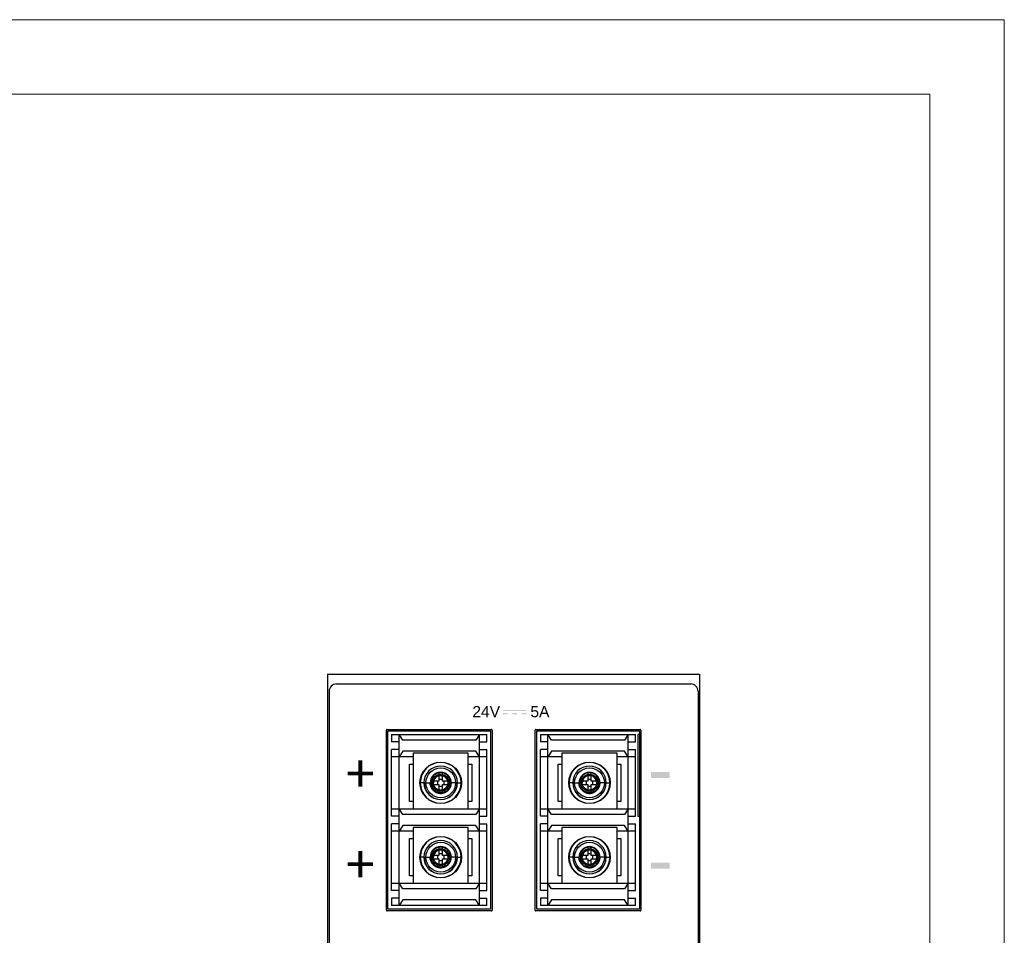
# Model space of a CAD drawing. Header units: millimetres. Extents: x 0 to 420, y 0 to 297.
# Tile 6 of 6: x 288 to 420, y 174 to 297. Entities that reach past the tile are written whole.
import ezdxf

# ---------------------------------------------------------------- set-up
doc = ezdxf.new("R2010")
doc.units = ezdxf.units.MM
doc.layers.get('0').update_dxf_attribs({"linetype": 'CONTINUOUS', "lineweight": 13})
doc.layers.add('Line', color=3, linetype='CONTINUOUS', lineweight=25)
doc.styles.add('arial', font='arial.ttf', dxfattribs={"height": 5})

msp = doc.modelspace()

# ---------------------------------------------------------------- hatches: boundary and pattern name
at = {"layer": 'Line'}
h = msp.add_hatch(color=7, dxfattribs=at)
h.paths.add_polyline_path([(355.79, 204.19), (352.59, 204.19), (352.59, 204.04), (355.79, 204.04)])
h.paths.add_polyline_path([(353.23, 203.78), (352.59, 203.78), (352.59, 203.62), (353.23, 203.62)])
h.paths.add_polyline_path([(354.51, 203.78), (353.87, 203.78), (353.87, 203.62), (354.51, 203.62)])
h.paths.add_polyline_path([(355.79, 203.78), (355.15, 203.78), (355.15, 203.62), (355.79, 203.62)])
for points in [[(375.02, 195.86), (372.52, 195.86), (372.52, 195.06), (375.02, 195.06)], [(375.02, 183.66), (372.52, 183.66), (372.52, 182.86), (375.02, 182.86)]]:
    msp.add_hatch(color=7, dxfattribs=at).paths.add_polyline_path(points)

# ---------------------------------------------------------------- linework, layer by layer
at = {"ltscale": 5}
for points in [[(0, 0), (420, 0), (420, 297), (0, 297)], [(10, 10), (410, 10), (410, 287), (10, 287)]]:
    msp.add_lwpolyline(points, close=True, dxfattribs=at)
at = {"layer": 'Line', "color": 7}
for p, q in [((329.04, 209), (329.04, 88)), ((329.04, 209), (379.04, 209)), ((379.04, 209), (379.04, 88)), ((329.24, 206.7), (329.24, 90.3)), ((330.24, 207.7), (377.84, 207.7)), ((378.84, 206.7), (378.84, 90.3)), ((336.94, 177.28), (336.94, 201.48)), ((336.94, 177.28), (336.94, 201.48)), ((337.04, 201.58), (351.04, 201.58)), ((337.04, 201.58), (351.04, 201.58)), ((337.14, 177.4), (337.14, 201.4)), ((337.14, 201.4), (350.94, 201.4)), ((350.94, 201.4), (350.94, 177.4)), ((351.14, 201.48), (351.14, 177.28)), ((351.14, 201.48), (351.14, 177.28)), ((356.94, 177.28), (356.94, 201.48)), ((356.94, 177.28), (356.94, 201.48)), ((357.04, 201.58), (371.04, 201.58)), ((357.04, 201.58), (371.04, 201.58)), ((357.14, 177.4), (357.14, 201.4)), ((357.14, 201.4), (370.94, 201.4)), ((370.94, 201.4), (370.94, 177.4)), ((371.14, 201.48), (371.14, 177.28)), ((371.14, 201.48), (371.14, 177.28)), ((337.64, 200.9), (337.64, 199.9)), ((337.64, 200.9), (350.44, 200.9)), ((338.64, 199.9), (337.64, 199.9)), ((339.14, 200.15), (338.64, 200.9)), ((338.64, 177.9), (338.64, 200.9)), ((348.94, 200.15), (339.14, 200.15)), ((349.44, 200.9), (348.94, 200.15)), ((349.44, 177.9), (349.44, 200.9)), ((349.44, 199.9), (350.44, 199.9)), ((350.44, 199.9), (350.44, 200.9)), ((357.64, 200.9), (357.64, 199.9)), ((357.64, 200.9), (370.44, 200.9)), ((358.64, 199.9), (357.64, 199.9)), ((358.64, 177.9), (358.64, 200.9)), ((359.14, 200.15), (358.64, 200.9)), ((368.94, 200.15), (359.14, 200.15)), ((369.44, 200.9), (368.94, 200.15)), ((369.44, 177.9), (369.44, 200.9)), ((369.44, 199.9), (370.44, 199.9)), ((370.44, 199.9), (370.44, 200.9)), ((370.74, 200.9), (370.74, 189.9)), ((370.94, 200.9), (370.74, 200.9)), ((337.64, 189.9), (337.64, 198.9)), ((338.64, 198.9), (337.64, 198.9)), ((339.14, 198.65), (338.64, 197.9)), ((348.94, 198.65), (339.14, 198.65)), ((349.44, 197.9), (348.94, 198.65)), ((349.44, 198.9), (350.44, 198.9)), ((350.44, 189.9), (350.44, 198.9)), ((357.64, 189.9), (357.64, 198.9)), ((358.64, 198.9), (357.64, 198.9)), ((359.14, 198.65), (358.64, 197.9)), ((368.94, 198.65), (359.14, 198.65)), ((369.44, 197.9), (368.94, 198.65)), ((369.44, 198.9), (370.44, 198.9)), ((370.44, 189.9), (370.44, 198.9)), ((340.54, 197.9), (337.64, 197.9)), ((340.54, 198.4), (340.54, 190.9)), ((347.94, 198.4), (340.54, 198.4)), ((347.94, 190.9), (347.94, 198.4)), ((350.44, 197.9), (347.94, 197.9)), ((360.54, 197.9), (357.64, 197.9)), ((360.54, 198.4), (360.54, 190.9)), ((367.94, 198.4), (360.54, 198.4)), ((367.94, 190.9), (367.94, 198.4)), ((370.44, 197.9), (367.94, 197.9)), ((340.04, 191.9), (340.04, 196.9)), ((340.04, 196.9), (340.54, 196.9)), ((347.94, 196.9), (348.44, 196.9)), ((348.44, 196.9), (348.44, 191.9)), ((360.04, 191.9), (360.04, 196.9)), ((360.04, 196.9), (360.54, 196.9)), ((367.94, 196.9), (368.44, 196.9)), ((368.44, 196.9), (368.44, 191.9)), ((344, 194.64), (342.9, 194.64)), ((343.79, 194.64), (343.79, 194.16)), ((344, 195.74), (344, 194.64)), ((344.48, 194.85), (344, 194.85)), ((344.48, 194.64), (344.48, 195.74)), ((345.59, 194.64), (344.48, 194.64)), ((344.69, 194.16), (344.69, 194.64)), ((364, 194.64), (362.9, 194.64)), ((363.79, 194.64), (363.79, 194.16)), ((364, 195.74), (364, 194.64)), ((364.48, 194.85), (364, 194.85)), ((364.48, 194.64), (364.48, 195.74)), ((365.59, 194.64), (364.48, 194.64)), ((364.69, 194.16), (364.69, 194.64)), ((342.01, 194.4), (341.5, 194.4)), ((342.01, 194.4), (342.9, 194.4)), ((342.9, 194.16), (344, 194.16)), ((344, 194.16), (344, 193.06)), ((344, 193.95), (344.48, 193.95)), ((344.48, 193.06), (344.48, 194.16)), ((344.48, 194.16), (345.59, 194.16)), ((346.48, 194.4), (345.59, 194.4)), ((346.48, 194.4), (346.98, 194.4)), ((362.01, 194.4), (361.5, 194.4)), ((362.01, 194.4), (362.9, 194.4)), ((362.9, 194.16), (364, 194.16)), ((364, 194.16), (364, 193.06)), ((364, 193.95), (364.48, 193.95)), ((364.48, 193.06), (364.48, 194.16)), ((364.48, 194.16), (365.59, 194.16)), ((366.48, 194.4), (365.59, 194.4)), ((366.48, 194.4), (366.98, 194.4)), ((337.64, 190.9), (350.44, 190.9)), ((339.14, 190.15), (338.64, 190.9)), ((340.54, 191.9), (340.04, 191.9)), ((348.44, 191.9), (347.94, 191.9)), ((349.44, 190.9), (348.94, 190.15)), ((357.64, 190.9), (370.44, 190.9)), ((359.14, 190.15), (358.64, 190.9)), ((360.54, 191.9), (360.04, 191.9)), ((368.44, 191.9), (367.94, 191.9)), ((369.44, 190.9), (368.94, 190.15)), ((338.64, 189.9), (337.64, 189.9)), ((348.94, 190.15), (339.14, 190.15)), ((349.44, 189.9), (350.44, 189.9)), ((358.64, 189.9), (357.64, 189.9)), ((368.94, 190.15), (359.14, 190.15)), ((369.44, 189.9), (370.44, 189.9)), ((370.74, 189.9), (370.94, 189.9)), ((337.64, 179.9), (337.64, 188.9)), ((338.64, 188.9), (337.64, 188.9)), ((339.14, 188.65), (338.64, 187.9)), ((348.94, 188.65), (339.14, 188.65)), ((340.54, 188.4), (340.54, 180.9)), ((347.94, 188.4), (340.54, 188.4)), ((347.94, 180.9), (347.94, 188.4)), ((349.44, 187.9), (348.94, 188.65)), ((349.44, 188.9), (350.44, 188.9)), ((350.44, 179.9), (350.44, 188.9)), ((357.64, 179.9), (357.64, 188.9)), ((358.64, 188.9), (357.64, 188.9)), ((359.14, 188.65), (358.64, 187.9)), ((368.94, 188.65), (359.14, 188.65)), ((360.54, 188.4), (360.54, 180.9)), ((367.94, 188.4), (360.54, 188.4)), ((367.94, 180.9), (367.94, 188.4)), ((369.44, 187.9), (368.94, 188.65)), ((369.44, 188.9), (370.44, 188.9)), ((370.44, 179.9), (370.44, 188.9)), ((340.54, 187.9), (337.64, 187.9)), ((340.04, 181.9), (340.04, 186.9)), ((340.04, 186.9), (340.54, 186.9)), ((350.44, 187.9), (347.94, 187.9)), ((347.94, 186.9), (348.44, 186.9)), ((348.44, 186.9), (348.44, 181.9)), ((360.54, 187.9), (357.64, 187.9)), ((360.04, 181.9), (360.04, 186.9)), ((360.04, 186.9), (360.54, 186.9)), ((370.44, 187.9), (367.94, 187.9)), ((367.94, 186.9), (368.44, 186.9)), ((368.44, 186.9), (368.44, 181.9)), ((344, 185.74), (344, 184.64)), ((344.48, 184.64), (344.48, 185.74)), ((364, 185.74), (364, 184.64)), ((364.48, 184.64), (364.48, 185.74)), ((342.01, 184.4), (341.5, 184.4)), ((342.01, 184.4), (342.9, 184.4)), ((344, 184.64), (342.9, 184.64)), ((342.9, 184.16), (344, 184.16)), ((343.79, 184.64), (343.79, 184.16)), ((344.48, 184.85), (344, 184.85)), ((344, 184.16), (344, 183.06)), ((345.59, 184.64), (344.48, 184.64)), ((344.48, 183.06), (344.48, 184.16)), ((344.48, 184.16), (345.59, 184.16)), ((344.69, 184.16), (344.69, 184.64)), ((346.48, 184.4), (345.59, 184.4)), ((346.48, 184.4), (346.98, 184.4)), ((362.01, 184.4), (361.5, 184.4)), ((362.01, 184.4), (362.9, 184.4)), ((364, 184.64), (362.9, 184.64)), ((362.9, 184.16), (364, 184.16)), ((363.79, 184.64), (363.79, 184.16)), ((364.48, 184.85), (364, 184.85)), ((364, 184.16), (364, 183.06)), ((365.59, 184.64), (364.48, 184.64)), ((364.48, 183.06), (364.48, 184.16)), ((364.48, 184.16), (365.59, 184.16)), ((364.69, 184.16), (364.69, 184.64)), ((366.48, 184.4), (365.59, 184.4)), ((366.48, 184.4), (366.98, 184.4)), ((344, 183.95), (344.48, 183.95)), ((364, 183.95), (364.48, 183.95)), ((340.54, 181.9), (340.04, 181.9)), ((348.44, 181.9), (347.94, 181.9)), ((360.54, 181.9), (360.04, 181.9)), ((368.44, 181.9), (367.94, 181.9)), ((337.64, 180.9), (350.44, 180.9)), ((339.14, 180.15), (338.64, 180.9)), ((348.94, 180.15), (339.14, 180.15)), ((349.44, 180.9), (348.94, 180.15)), ((357.64, 180.9), (370.44, 180.9)), ((359.14, 180.15), (358.64, 180.9)), ((368.94, 180.15), (359.14, 180.15)), ((369.44, 180.9), (368.94, 180.15)), ((338.64, 179.9), (337.64, 179.9)), ((337.64, 178.9), (337.64, 177.9)), ((338.64, 178.9), (337.64, 178.9)), ((349.44, 179.9), (350.44, 179.9)), ((349.44, 178.9), (350.44, 178.9)), ((350.44, 177.9), (350.44, 178.9)), ((358.64, 179.9), (357.64, 179.9)), ((357.64, 178.9), (357.64, 177.9)), ((358.64, 178.9), (357.64, 178.9)), ((369.44, 179.9), (370.44, 179.9)), ((369.44, 178.9), (370.44, 178.9)), ((370.44, 177.9), (370.44, 178.9)), ((350.94, 177.4), (337.14, 177.4)), ((350.44, 177.9), (337.64, 177.9)), ((339.14, 178.65), (338.64, 177.9)), ((348.94, 178.65), (339.14, 178.65)), ((349.44, 177.9), (348.94, 178.65)), ((370.94, 177.4), (357.14, 177.4)), ((370.44, 177.9), (357.64, 177.9)), ((359.14, 178.65), (358.64, 177.9)), ((368.94, 178.65), (359.14, 178.65)), ((369.44, 177.9), (368.94, 178.65)), ((351.04, 177.18), (337.04, 177.18)), ((351.04, 177.18), (337.04, 177.18)), ((371.04, 177.18), (357.04, 177.18)), ((371.04, 177.18), (357.04, 177.18))]:
    msp.add_line(p, q, dxfattribs=at)
for centre, radius in [((344.24, 194.4), 2.79), ((344.24, 194.4), 2), ((364.24, 194.4), 2.79), ((364.24, 194.4), 2), ((344.24, 194.4), 1.15), ((344.24, 194.4), 1), ((364.24, 194.4), 1.15), ((364.24, 194.4), 1), ((344.24, 184.4), 2.79), ((364.24, 184.4), 2.79), ((344.24, 184.4), 2), ((344.24, 184.4), 1.15), ((344.24, 184.4), 1), ((364.24, 184.4), 2), ((364.24, 184.4), 1.15), ((364.24, 184.4), 1)]:
    msp.add_circle(centre, radius, dxfattribs=at)
for centre, radius, start, end in [((330.24, 206.7), 1, 90, 180), ((377.84, 206.7), 1, 0, 90), ((337.04, 201.48), 0.1, 90, 180), ((351.04, 201.48), 0.1, 0, 90), ((357.04, 201.48), 0.1, 90, 180), ((371.04, 201.48), 0.1, 0, 90), ((344.24, 194.4), 2.74, 0, 180), ((344.24, 194.4), 2.25, 0, 180), ((364.24, 194.4), 2.74, 0, 180), ((364.24, 194.4), 2.25, 0, 180), ((344.24, 194.4), 1.42, 0, 180), ((344.24, 194.4), 1.35, 0, 180), ((344.24, 194.4), 0.982, 0, 180), ((364.24, 194.4), 1.42, 0, 180), ((364.24, 194.4), 1.35, 0, 180), ((364.24, 194.4), 0.982, 0, 180), ((344.24, 194.4), 2.74, 180, 0), ((344.24, 194.4), 2.74, 180, 0), ((344.24, 194.4), 2.25, 180, 0), ((344.24, 194.4), 2.23, 180, 0), ((344.24, 194.4), 1.42, 180, 0), ((364.24, 194.4), 2.74, 180, 0), ((364.24, 194.4), 2.74, 180, 0), ((364.24, 194.4), 2.25, 180, 0), ((364.24, 194.4), 2.23, 180, 0), ((364.24, 194.4), 1.42, 180, 0), ((344.24, 184.4), 2.74, 0, 180), ((344.24, 184.4), 2.25, 0, 180), ((364.24, 184.4), 2.74, 0, 180), ((364.24, 184.4), 2.25, 0, 180), ((344.24, 184.4), 1.42, 0, 180), ((344.24, 184.4), 1.35, 0, 180), ((344.24, 184.4), 0.982, 0, 180), ((364.24, 184.4), 1.42, 0, 180), ((364.24, 184.4), 1.35, 0, 180), ((364.24, 184.4), 0.982, 0, 180), ((344.24, 184.4), 2.74, 180, 0), ((344.24, 184.4), 2.74, 180, 0), ((344.24, 184.4), 2.25, 180, 0), ((344.24, 184.4), 2.23, 180, 0), ((344.24, 184.4), 1.42, 180, 0), ((364.24, 184.4), 2.74, 180, 0), ((364.24, 184.4), 2.74, 180, 0), ((364.24, 184.4), 2.25, 180, 0), ((364.24, 184.4), 2.23, 180, 0), ((364.24, 184.4), 1.42, 180, 0), ((337.04, 177.28), 0.1, 180, 270), ((351.04, 177.28), 0.1, 270, 0), ((357.04, 177.28), 0.1, 180, 270), ((371.04, 177.28), 0.1, 270, 0)]:
    msp.add_arc(centre, radius, start, end, dxfattribs=at)
for points, knots in [([(342.9, 194.64), (342.9, 194.61), (342.9, 194.56), (342.9, 194.48), (342.9, 194.43), (342.9, 194.4)], [0, 0, 0, 0, 0.0804138, 0.1608607, 0.2413241, 0.2413241, 0.2413241, 0.2413241]), ([(344.48, 195.74), (344.43, 195.74), (344.32, 195.75), (344.16, 195.75), (344.06, 195.74), (344, 195.74)], [0, 0, 0, 0, 0.1608592, 0.321785, 0.4826441, 0.4826441, 0.4826441, 0.4826441]), ([(345.59, 194.4), (345.59, 194.43), (345.59, 194.48), (345.59, 194.56), (345.59, 194.61), (345.59, 194.64)], [0, 0, 0, 0, 0.0804634, 0.1609103, 0.2413241, 0.2413241, 0.2413241, 0.2413241]), ([(362.9, 194.64), (362.9, 194.61), (362.9, 194.56), (362.9, 194.48), (362.9, 194.43), (362.9, 194.4)], [0, 0, 0, 0, 0.0804138, 0.1608607, 0.2413241, 0.2413241, 0.2413241, 0.2413241]), ([(364.48, 195.74), (364.43, 195.74), (364.32, 195.75), (364.16, 195.75), (364.06, 195.74), (364, 195.74)], [0, 0, 0, 0, 0.1608592, 0.321785, 0.4826441, 0.4826441, 0.4826441, 0.4826441]), ([(365.59, 194.4), (365.59, 194.43), (365.59, 194.48), (365.59, 194.56), (365.59, 194.61), (365.59, 194.64)], [0, 0, 0, 0, 0.0804634, 0.1609103, 0.2413241, 0.2413241, 0.2413241, 0.2413241]), ([(342.82, 194.4), (342.82, 194.32), (342.84, 194.16), (342.9, 193.93), (343.01, 193.7), (343.16, 193.49), (343.34, 193.31), (343.55, 193.16), (343.78, 193.06), (344.01, 192.99), (344.17, 192.98), (344.24, 192.98)], [0, 0, 0, 0, 0.232404, 0.475106, 0.726811, 0.982381, 1.239923, 1.49513, 1.746058, 1.987622, 2.218513, 2.218513, 2.218513, 2.218513]), ([(342.82, 194.4), (342.82, 194.32), (342.84, 194.17), (342.9, 193.94), (343.01, 193.71), (343.16, 193.5), (343.34, 193.32), (343.55, 193.17), (343.78, 193.06), (344.01, 192.99), (344.17, 192.98), (344.24, 192.98)], [0, 0, 0, 0, 0.227771, 0.468337, 0.719535, 0.976065, 1.235117, 1.491947, 1.743789, 1.985296, 2.214326, 2.214326, 2.214326, 2.214326]), ([(344.24, 192.98), (344.17, 192.98), (344.01, 192.99), (343.77, 193.06), (343.55, 193.17), (343.34, 193.31), (343.16, 193.5), (343.01, 193.71), (342.9, 193.93), (342.84, 194.17), (342.82, 194.32), (342.82, 194.4)], [0, 0, 0, 0, 0.232404, 0.475106, 0.726811, 0.982381, 1.239923, 1.49513, 1.746058, 1.987622, 2.218513, 2.218513, 2.218513, 2.218513]), ([(342.89, 194.4), (342.89, 194.32), (342.91, 194.17), (342.97, 193.94), (343.07, 193.73), (343.21, 193.53), (343.38, 193.36), (343.58, 193.22), (343.8, 193.12), (344.02, 193.06), (344.17, 193.05), (344.24, 193.05)], [0, 0, 0, 0, 0.227413, 0.460521, 0.69936, 0.939632, 1.180993, 1.420211, 1.656763, 1.886538, 2.109528, 2.109528, 2.109528, 2.109528]), ([(344.24, 193.05), (344.17, 193.05), (344.02, 193.06), (343.79, 193.13), (343.58, 193.23), (343.38, 193.37), (343.21, 193.55), (343.07, 193.74), (342.97, 193.96), (342.91, 194.18), (342.89, 194.33), (342.89, 194.4)], [0, 0, 0, 0, 0.223252, 0.455325, 0.695138, 0.93785, 1.181868, 1.423219, 1.660116, 1.887921, 2.105492, 2.105492, 2.105492, 2.105492]), ([(342.9, 194.4), (342.9, 194.37), (342.9, 194.32), (342.9, 194.24), (342.9, 194.19), (342.9, 194.16)], [0, 0, 0, 0, 0.0804634, 0.1609103, 0.2413241, 0.2413241, 0.2413241, 0.2413241]), ([(344.24, 193.42), (344.19, 193.42), (344.08, 193.43), (343.92, 193.47), (343.76, 193.55), (343.61, 193.65), (343.49, 193.78), (343.39, 193.92), (343.31, 194.08), (343.27, 194.24), (343.26, 194.35), (343.26, 194.4)], [0, 0, 0, 0, 0.162478, 0.331377, 0.505908, 0.68255, 0.860142, 1.035793, 1.208202, 1.373994, 1.532338, 1.532338, 1.532338, 1.532338]), ([(344.24, 193.05), (344.32, 193.05), (344.47, 193.06), (344.7, 193.13), (344.91, 193.23), (345.11, 193.37), (345.28, 193.54), (345.42, 193.74), (345.52, 193.95), (345.58, 194.17), (345.59, 194.33), (345.59, 194.4)], [0, 0, 0, 0, 0.227413, 0.460521, 0.69936, 0.939632, 1.180993, 1.420211, 1.656763, 1.886538, 2.109528, 2.109528, 2.109528, 2.109528]), ([(345.23, 194.4), (345.23, 194.35), (345.22, 194.24), (345.17, 194.07), (345.09, 193.92), (344.99, 193.77), (344.86, 193.65), (344.72, 193.55), (344.56, 193.47), (344.4, 193.43), (344.3, 193.42), (344.24, 193.42)], [0, 0, 0, 0, 0.162478, 0.331377, 0.505908, 0.68255, 0.860142, 1.035793, 1.208202, 1.373994, 1.532338, 1.532338, 1.532338, 1.532338]), ([(344.24, 192.98), (344.32, 192.98), (344.48, 192.99), (344.71, 193.06), (344.94, 193.17), (345.15, 193.31), (345.33, 193.5), (345.48, 193.71), (345.59, 193.93), (345.65, 194.17), (345.67, 194.32), (345.67, 194.4)], [0, 0, 0, 0, 0.232404, 0.475106, 0.726811, 0.982381, 1.239923, 1.49513, 1.746058, 1.987622, 2.218513, 2.218513, 2.218513, 2.218513]), ([(344.24, 192.98), (344.32, 192.98), (344.48, 192.99), (344.71, 193.06), (344.93, 193.17), (345.14, 193.32), (345.33, 193.5), (345.48, 193.71), (345.59, 193.93), (345.65, 194.17), (345.67, 194.32), (345.67, 194.4)], [0, 0, 0, 0, 0.227771, 0.468337, 0.719535, 0.976065, 1.235117, 1.491947, 1.743789, 1.985296, 2.214326, 2.214326, 2.214326, 2.214326]), ([(344.24, 193.42), (344.3, 193.42), (344.41, 193.43), (344.57, 193.47), (344.73, 193.55), (344.87, 193.65), (345, 193.78), (345.1, 193.92), (345.17, 194.08), (345.22, 194.24), (345.23, 194.35), (345.23, 194.4)], [0, 0, 0, 0, 0.162478, 0.331377, 0.505908, 0.68255, 0.860142, 1.035793, 1.208202, 1.373994, 1.532338, 1.532338, 1.532338, 1.532338]), ([(345.59, 194.4), (345.59, 194.33), (345.58, 194.17), (345.52, 193.95), (345.41, 193.73), (345.27, 193.54), (345.1, 193.36), (344.9, 193.23), (344.69, 193.12), (344.46, 193.06), (344.32, 193.05), (344.24, 193.05)], [0, 0, 0, 0, 0.223252, 0.455325, 0.695138, 0.93785, 1.181868, 1.423219, 1.660116, 1.887921, 2.105492, 2.105492, 2.105492, 2.105492]), ([(345.59, 194.16), (345.59, 194.19), (345.59, 194.24), (345.59, 194.32), (345.59, 194.37), (345.59, 194.4)], [0, 0, 0, 0, 0.0804138, 0.1608607, 0.2413241, 0.2413241, 0.2413241, 0.2413241]), ([(362.82, 194.4), (362.82, 194.32), (362.84, 194.16), (362.9, 193.93), (363.01, 193.7), (363.16, 193.49), (363.34, 193.31), (363.55, 193.16), (363.78, 193.06), (364.01, 192.99), (364.17, 192.98), (364.24, 192.98)], [0, 0, 0, 0, 0.232404, 0.475106, 0.726811, 0.982381, 1.239923, 1.49513, 1.746058, 1.987622, 2.218513, 2.218513, 2.218513, 2.218513]), ([(362.82, 194.4), (362.82, 194.32), (362.84, 194.17), (362.9, 193.94), (363.01, 193.71), (363.16, 193.5), (363.34, 193.32), (363.55, 193.17), (363.78, 193.06), (364.01, 192.99), (364.17, 192.98), (364.24, 192.98)], [0, 0, 0, 0, 0.227771, 0.468337, 0.719535, 0.976065, 1.235117, 1.491947, 1.743789, 1.985296, 2.214326, 2.214326, 2.214326, 2.214326]), ([(364.24, 192.98), (364.17, 192.98), (364.01, 192.99), (363.77, 193.06), (363.55, 193.17), (363.34, 193.31), (363.16, 193.5), (363.01, 193.71), (362.9, 193.93), (362.84, 194.17), (362.82, 194.32), (362.82, 194.4)], [0, 0, 0, 0, 0.232404, 0.475106, 0.726811, 0.982381, 1.239923, 1.49513, 1.746058, 1.987622, 2.218513, 2.218513, 2.218513, 2.218513]), ([(362.89, 194.4), (362.89, 194.32), (362.91, 194.17), (362.97, 193.94), (363.07, 193.73), (363.21, 193.53), (363.38, 193.36), (363.58, 193.22), (363.8, 193.12), (364.02, 193.06), (364.17, 193.05), (364.24, 193.05)], [0, 0, 0, 0, 0.227413, 0.460521, 0.69936, 0.939632, 1.180993, 1.420211, 1.656763, 1.886538, 2.109528, 2.109528, 2.109528, 2.109528]), ([(364.24, 193.05), (364.17, 193.05), (364.02, 193.06), (363.79, 193.13), (363.58, 193.23), (363.38, 193.37), (363.21, 193.55), (363.07, 193.74), (362.97, 193.96), (362.91, 194.18), (362.89, 194.33), (362.89, 194.4)], [0, 0, 0, 0, 0.223252, 0.455325, 0.695138, 0.93785, 1.181868, 1.423219, 1.660116, 1.887921, 2.105492, 2.105492, 2.105492, 2.105492]), ([(362.9, 194.4), (362.9, 194.37), (362.9, 194.32), (362.9, 194.24), (362.9, 194.19), (362.9, 194.16)], [0, 0, 0, 0, 0.0804634, 0.1609103, 0.2413241, 0.2413241, 0.2413241, 0.2413241]), ([(364.24, 193.42), (364.19, 193.42), (364.08, 193.43), (363.92, 193.47), (363.76, 193.55), (363.61, 193.65), (363.49, 193.78), (363.39, 193.92), (363.31, 194.08), (363.27, 194.24), (363.26, 194.35), (363.26, 194.4)], [0, 0, 0, 0, 0.162478, 0.331377, 0.505908, 0.68255, 0.860142, 1.035793, 1.208202, 1.373994, 1.532338, 1.532338, 1.532338, 1.532338]), ([(364.24, 193.05), (364.32, 193.05), (364.47, 193.06), (364.7, 193.13), (364.91, 193.23), (365.11, 193.37), (365.28, 193.54), (365.42, 193.74), (365.52, 193.95), (365.58, 194.17), (365.59, 194.33), (365.59, 194.4)], [0, 0, 0, 0, 0.227413, 0.460521, 0.69936, 0.939632, 1.180993, 1.420211, 1.656763, 1.886538, 2.109528, 2.109528, 2.109528, 2.109528]), ([(365.23, 194.4), (365.23, 194.35), (365.22, 194.24), (365.17, 194.07), (365.09, 193.92), (364.99, 193.77), (364.86, 193.65), (364.72, 193.55), (364.56, 193.47), (364.4, 193.43), (364.3, 193.42), (364.24, 193.42)], [0, 0, 0, 0, 0.162478, 0.331377, 0.505908, 0.68255, 0.860142, 1.035793, 1.208202, 1.373994, 1.532338, 1.532338, 1.532338, 1.532338]), ([(364.24, 192.98), (364.32, 192.98), (364.48, 192.99), (364.71, 193.06), (364.94, 193.17), (365.15, 193.31), (365.33, 193.5), (365.48, 193.71), (365.59, 193.93), (365.65, 194.17), (365.67, 194.32), (365.67, 194.4)], [0, 0, 0, 0, 0.232404, 0.475106, 0.726811, 0.982381, 1.239923, 1.49513, 1.746058, 1.987622, 2.218513, 2.218513, 2.218513, 2.218513]), ([(364.24, 192.98), (364.32, 192.98), (364.48, 192.99), (364.71, 193.06), (364.93, 193.17), (365.14, 193.32), (365.33, 193.5), (365.48, 193.71), (365.59, 193.93), (365.65, 194.17), (365.67, 194.32), (365.67, 194.4)], [0, 0, 0, 0, 0.227771, 0.468337, 0.719535, 0.976065, 1.235117, 1.491947, 1.743789, 1.985296, 2.214326, 2.214326, 2.214326, 2.214326]), ([(364.24, 193.42), (364.3, 193.42), (364.41, 193.43), (364.57, 193.47), (364.73, 193.55), (364.87, 193.65), (365, 193.78), (365.1, 193.92), (365.17, 194.08), (365.22, 194.24), (365.23, 194.35), (365.23, 194.4)], [0, 0, 0, 0, 0.162478, 0.331377, 0.505908, 0.68255, 0.860142, 1.035793, 1.208202, 1.373994, 1.532338, 1.532338, 1.532338, 1.532338]), ([(365.59, 194.4), (365.59, 194.33), (365.58, 194.17), (365.52, 193.95), (365.41, 193.73), (365.27, 193.54), (365.1, 193.36), (364.9, 193.23), (364.69, 193.12), (364.46, 193.06), (364.32, 193.05), (364.24, 193.05)], [0, 0, 0, 0, 0.223252, 0.455325, 0.695138, 0.93785, 1.181868, 1.423219, 1.660116, 1.887921, 2.105492, 2.105492, 2.105492, 2.105492]), ([(365.59, 194.16), (365.59, 194.19), (365.59, 194.24), (365.59, 194.32), (365.59, 194.37), (365.59, 194.4)], [0, 0, 0, 0, 0.0804138, 0.1608607, 0.2413241, 0.2413241, 0.2413241, 0.2413241]), ([(344, 193.06), (344.03, 193.06), (344.08, 193.06), (344.16, 193.06), (344.22, 193.05), (344.24, 193.05)], [0, 0, 0, 0, 0.0804139, 0.1608608, 0.241324, 0.241324, 0.241324, 0.241324]), ([(344.24, 193.05), (344.27, 193.05), (344.32, 193.06), (344.4, 193.06), (344.46, 193.06), (344.48, 193.06)], [0, 0, 0, 0, 0.0804632, 0.1609101, 0.241324, 0.241324, 0.241324, 0.241324]), ([(364, 193.06), (364.03, 193.06), (364.08, 193.06), (364.16, 193.06), (364.22, 193.05), (364.24, 193.05)], [0, 0, 0, 0, 0.0804139, 0.1608608, 0.241324, 0.241324, 0.241324, 0.241324]), ([(364.24, 193.05), (364.27, 193.05), (364.32, 193.06), (364.4, 193.06), (364.46, 193.06), (364.48, 193.06)], [0, 0, 0, 0, 0.0804632, 0.1609101, 0.241324, 0.241324, 0.241324, 0.241324]), ([(344.48, 185.74), (344.43, 185.74), (344.32, 185.75), (344.16, 185.75), (344.06, 185.74), (344, 185.74)], [0, 0, 0, 0, 0.1608592, 0.321785, 0.4826441, 0.4826441, 0.4826441, 0.4826441]), ([(364.48, 185.74), (364.43, 185.74), (364.32, 185.75), (364.16, 185.75), (364.06, 185.74), (364, 185.74)], [0, 0, 0, 0, 0.1608592, 0.321785, 0.4826441, 0.4826441, 0.4826441, 0.4826441]), ([(342.82, 184.4), (342.82, 184.32), (342.84, 184.16), (342.9, 183.93), (343.01, 183.7), (343.16, 183.49), (343.34, 183.31), (343.55, 183.16), (343.78, 183.06), (344.01, 182.99), (344.17, 182.98), (344.24, 182.98)], [0, 0, 0, 0, 0.232404, 0.475106, 0.726811, 0.982381, 1.239923, 1.49513, 1.746058, 1.987622, 2.218513, 2.218513, 2.218513, 2.218513]), ([(342.82, 184.4), (342.82, 184.32), (342.84, 184.17), (342.9, 183.94), (343.01, 183.71), (343.16, 183.5), (343.34, 183.32), (343.55, 183.17), (343.78, 183.06), (344.01, 182.99), (344.17, 182.98), (344.24, 182.98)], [0, 0, 0, 0, 0.227771, 0.468337, 0.719535, 0.976065, 1.235117, 1.491947, 1.743789, 1.985296, 2.214326, 2.214326, 2.214326, 2.214326]), ([(344.24, 182.98), (344.17, 182.98), (344.01, 182.99), (343.77, 183.06), (343.55, 183.17), (343.34, 183.31), (343.16, 183.5), (343.01, 183.71), (342.9, 183.93), (342.84, 184.17), (342.82, 184.32), (342.82, 184.4)], [0, 0, 0, 0, 0.232404, 0.475106, 0.726811, 0.982381, 1.239923, 1.49513, 1.746058, 1.987622, 2.218513, 2.218513, 2.218513, 2.218513]), ([(342.89, 184.4), (342.89, 184.32), (342.91, 184.17), (342.97, 183.94), (343.07, 183.73), (343.21, 183.53), (343.38, 183.36), (343.58, 183.22), (343.8, 183.12), (344.02, 183.06), (344.17, 183.05), (344.24, 183.05)], [0, 0, 0, 0, 0.227413, 0.460521, 0.69936, 0.939632, 1.180993, 1.420211, 1.656763, 1.886538, 2.109528, 2.109528, 2.109528, 2.109528]), ([(344.24, 183.05), (344.17, 183.05), (344.02, 183.06), (343.79, 183.13), (343.58, 183.23), (343.38, 183.37), (343.21, 183.55), (343.07, 183.74), (342.97, 183.96), (342.91, 184.18), (342.89, 184.33), (342.89, 184.4)], [0, 0, 0, 0, 0.223252, 0.455325, 0.695138, 0.93785, 1.181868, 1.423219, 1.660116, 1.887921, 2.105492, 2.105492, 2.105492, 2.105492]), ([(342.9, 184.64), (342.9, 184.61), (342.9, 184.56), (342.9, 184.48), (342.9, 184.43), (342.9, 184.4)], [0, 0, 0, 0, 0.0804138, 0.1608607, 0.2413241, 0.2413241, 0.2413241, 0.2413241]), ([(342.9, 184.4), (342.9, 184.37), (342.9, 184.32), (342.9, 184.24), (342.9, 184.19), (342.9, 184.16)], [0, 0, 0, 0, 0.0804634, 0.1609103, 0.2413241, 0.2413241, 0.2413241, 0.2413241]), ([(344.24, 183.42), (344.19, 183.42), (344.08, 183.43), (343.92, 183.47), (343.76, 183.55), (343.61, 183.65), (343.49, 183.78), (343.39, 183.92), (343.31, 184.08), (343.27, 184.24), (343.26, 184.35), (343.26, 184.4)], [0, 0, 0, 0, 0.162478, 0.331377, 0.505908, 0.68255, 0.860142, 1.035793, 1.208202, 1.373994, 1.532338, 1.532338, 1.532338, 1.532338]), ([(344.24, 183.05), (344.32, 183.05), (344.47, 183.06), (344.7, 183.13), (344.91, 183.23), (345.11, 183.37), (345.28, 183.54), (345.42, 183.74), (345.52, 183.95), (345.58, 184.17), (345.59, 184.33), (345.59, 184.4)], [0, 0, 0, 0, 0.227413, 0.460521, 0.69936, 0.939632, 1.180993, 1.420211, 1.656763, 1.886538, 2.109528, 2.109528, 2.109528, 2.109528]), ([(345.23, 184.4), (345.23, 184.35), (345.22, 184.24), (345.17, 184.07), (345.09, 183.92), (344.99, 183.77), (344.86, 183.65), (344.72, 183.55), (344.56, 183.47), (344.4, 183.43), (344.3, 183.42), (344.24, 183.42)], [0, 0, 0, 0, 0.162478, 0.331377, 0.505908, 0.68255, 0.860142, 1.035793, 1.208202, 1.373994, 1.532338, 1.532338, 1.532338, 1.532338]), ([(344.24, 182.98), (344.32, 182.98), (344.48, 182.99), (344.71, 183.06), (344.94, 183.17), (345.15, 183.31), (345.33, 183.5), (345.48, 183.71), (345.59, 183.93), (345.65, 184.17), (345.67, 184.32), (345.67, 184.4)], [0, 0, 0, 0, 0.232404, 0.475106, 0.726811, 0.982381, 1.239923, 1.49513, 1.746058, 1.987622, 2.218513, 2.218513, 2.218513, 2.218513]), ([(344.24, 182.98), (344.32, 182.98), (344.48, 182.99), (344.71, 183.06), (344.93, 183.17), (345.14, 183.32), (345.33, 183.5), (345.48, 183.71), (345.59, 183.93), (345.65, 184.17), (345.67, 184.32), (345.67, 184.4)], [0, 0, 0, 0, 0.227771, 0.468337, 0.719535, 0.976065, 1.235117, 1.491947, 1.743789, 1.985296, 2.214326, 2.214326, 2.214326, 2.214326]), ([(344.24, 183.42), (344.3, 183.42), (344.41, 183.43), (344.57, 183.47), (344.73, 183.55), (344.87, 183.65), (345, 183.78), (345.1, 183.92), (345.17, 184.08), (345.22, 184.24), (345.23, 184.35), (345.23, 184.4)], [0, 0, 0, 0, 0.162478, 0.331377, 0.505908, 0.68255, 0.860142, 1.035793, 1.208202, 1.373994, 1.532338, 1.532338, 1.532338, 1.532338]), ([(345.59, 184.4), (345.59, 184.33), (345.58, 184.17), (345.52, 183.95), (345.41, 183.73), (345.27, 183.54), (345.1, 183.36), (344.9, 183.23), (344.69, 183.12), (344.46, 183.06), (344.32, 183.05), (344.24, 183.05)], [0, 0, 0, 0, 0.223252, 0.455325, 0.695138, 0.93785, 1.181868, 1.423219, 1.660116, 1.887921, 2.105492, 2.105492, 2.105492, 2.105492]), ([(345.59, 184.4), (345.59, 184.43), (345.59, 184.48), (345.59, 184.56), (345.59, 184.61), (345.59, 184.64)], [0, 0, 0, 0, 0.0804634, 0.1609103, 0.2413241, 0.2413241, 0.2413241, 0.2413241]), ([(345.59, 184.16), (345.59, 184.19), (345.59, 184.24), (345.59, 184.32), (345.59, 184.37), (345.59, 184.4)], [0, 0, 0, 0, 0.0804138, 0.1608607, 0.2413241, 0.2413241, 0.2413241, 0.2413241]), ([(362.82, 184.4), (362.82, 184.32), (362.84, 184.16), (362.9, 183.93), (363.01, 183.7), (363.16, 183.49), (363.34, 183.31), (363.55, 183.16), (363.78, 183.06), (364.01, 182.99), (364.17, 182.98), (364.24, 182.98)], [0, 0, 0, 0, 0.232404, 0.475106, 0.726811, 0.982381, 1.239923, 1.49513, 1.746058, 1.987622, 2.218513, 2.218513, 2.218513, 2.218513]), ([(362.82, 184.4), (362.82, 184.32), (362.84, 184.17), (362.9, 183.94), (363.01, 183.71), (363.16, 183.5), (363.34, 183.32), (363.55, 183.17), (363.78, 183.06), (364.01, 182.99), (364.17, 182.98), (364.24, 182.98)], [0, 0, 0, 0, 0.227771, 0.468337, 0.719535, 0.976065, 1.235117, 1.491947, 1.743789, 1.985296, 2.214326, 2.214326, 2.214326, 2.214326]), ([(364.24, 182.98), (364.17, 182.98), (364.01, 182.99), (363.77, 183.06), (363.55, 183.17), (363.34, 183.31), (363.16, 183.5), (363.01, 183.71), (362.9, 183.93), (362.84, 184.17), (362.82, 184.32), (362.82, 184.4)], [0, 0, 0, 0, 0.232404, 0.475106, 0.726811, 0.982381, 1.239923, 1.49513, 1.746058, 1.987622, 2.218513, 2.218513, 2.218513, 2.218513]), ([(362.89, 184.4), (362.89, 184.32), (362.91, 184.17), (362.97, 183.94), (363.07, 183.73), (363.21, 183.53), (363.38, 183.36), (363.58, 183.22), (363.8, 183.12), (364.02, 183.06), (364.17, 183.05), (364.24, 183.05)], [0, 0, 0, 0, 0.227413, 0.460521, 0.69936, 0.939632, 1.180993, 1.420211, 1.656763, 1.886538, 2.109528, 2.109528, 2.109528, 2.109528]), ([(364.24, 183.05), (364.17, 183.05), (364.02, 183.06), (363.79, 183.13), (363.58, 183.23), (363.38, 183.37), (363.21, 183.55), (363.07, 183.74), (362.97, 183.96), (362.91, 184.18), (362.89, 184.33), (362.89, 184.4)], [0, 0, 0, 0, 0.223252, 0.455325, 0.695138, 0.93785, 1.181868, 1.423219, 1.660116, 1.887921, 2.105492, 2.105492, 2.105492, 2.105492]), ([(362.9, 184.64), (362.9, 184.61), (362.9, 184.56), (362.9, 184.48), (362.9, 184.43), (362.9, 184.4)], [0, 0, 0, 0, 0.0804138, 0.1608607, 0.2413241, 0.2413241, 0.2413241, 0.2413241]), ([(362.9, 184.4), (362.9, 184.37), (362.9, 184.32), (362.9, 184.24), (362.9, 184.19), (362.9, 184.16)], [0, 0, 0, 0, 0.0804634, 0.1609103, 0.2413241, 0.2413241, 0.2413241, 0.2413241]), ([(364.24, 183.42), (364.19, 183.42), (364.08, 183.43), (363.92, 183.47), (363.76, 183.55), (363.61, 183.65), (363.49, 183.78), (363.39, 183.92), (363.31, 184.08), (363.27, 184.24), (363.26, 184.35), (363.26, 184.4)], [0, 0, 0, 0, 0.162478, 0.331377, 0.505908, 0.68255, 0.860142, 1.035793, 1.208202, 1.373994, 1.532338, 1.532338, 1.532338, 1.532338]), ([(364.24, 183.05), (364.32, 183.05), (364.47, 183.06), (364.7, 183.13), (364.91, 183.23), (365.11, 183.37), (365.28, 183.54), (365.42, 183.74), (365.52, 183.95), (365.58, 184.17), (365.59, 184.33), (365.59, 184.4)], [0, 0, 0, 0, 0.227413, 0.460521, 0.69936, 0.939632, 1.180993, 1.420211, 1.656763, 1.886538, 2.109528, 2.109528, 2.109528, 2.109528]), ([(365.23, 184.4), (365.23, 184.35), (365.22, 184.24), (365.17, 184.07), (365.09, 183.92), (364.99, 183.77), (364.86, 183.65), (364.72, 183.55), (364.56, 183.47), (364.4, 183.43), (364.3, 183.42), (364.24, 183.42)], [0, 0, 0, 0, 0.162478, 0.331377, 0.505908, 0.68255, 0.860142, 1.035793, 1.208202, 1.373994, 1.532338, 1.532338, 1.532338, 1.532338]), ([(364.24, 182.98), (364.32, 182.98), (364.48, 182.99), (364.71, 183.06), (364.94, 183.17), (365.15, 183.31), (365.33, 183.5), (365.48, 183.71), (365.59, 183.93), (365.65, 184.17), (365.67, 184.32), (365.67, 184.4)], [0, 0, 0, 0, 0.232404, 0.475106, 0.726811, 0.982381, 1.239923, 1.49513, 1.746058, 1.987622, 2.218513, 2.218513, 2.218513, 2.218513]), ([(364.24, 182.98), (364.32, 182.98), (364.48, 182.99), (364.71, 183.06), (364.93, 183.17), (365.14, 183.32), (365.33, 183.5), (365.48, 183.71), (365.59, 183.93), (365.65, 184.17), (365.67, 184.32), (365.67, 184.4)], [0, 0, 0, 0, 0.227771, 0.468337, 0.719535, 0.976065, 1.235117, 1.491947, 1.743789, 1.985296, 2.214326, 2.214326, 2.214326, 2.214326]), ([(364.24, 183.42), (364.3, 183.42), (364.41, 183.43), (364.57, 183.47), (364.73, 183.55), (364.87, 183.65), (365, 183.78), (365.1, 183.92), (365.17, 184.08), (365.22, 184.24), (365.23, 184.35), (365.23, 184.4)], [0, 0, 0, 0, 0.162478, 0.331377, 0.505908, 0.68255, 0.860142, 1.035793, 1.208202, 1.373994, 1.532338, 1.532338, 1.532338, 1.532338]), ([(365.59, 184.4), (365.59, 184.33), (365.58, 184.17), (365.52, 183.95), (365.41, 183.73), (365.27, 183.54), (365.1, 183.36), (364.9, 183.23), (364.69, 183.12), (364.46, 183.06), (364.32, 183.05), (364.24, 183.05)], [0, 0, 0, 0, 0.223252, 0.455325, 0.695138, 0.93785, 1.181868, 1.423219, 1.660116, 1.887921, 2.105492, 2.105492, 2.105492, 2.105492]), ([(365.59, 184.4), (365.59, 184.43), (365.59, 184.48), (365.59, 184.56), (365.59, 184.61), (365.59, 184.64)], [0, 0, 0, 0, 0.0804634, 0.1609103, 0.2413241, 0.2413241, 0.2413241, 0.2413241]), ([(365.59, 184.16), (365.59, 184.19), (365.59, 184.24), (365.59, 184.32), (365.59, 184.37), (365.59, 184.4)], [0, 0, 0, 0, 0.0804138, 0.1608607, 0.2413241, 0.2413241, 0.2413241, 0.2413241]), ([(344, 183.06), (344.03, 183.06), (344.08, 183.06), (344.16, 183.06), (344.22, 183.05), (344.24, 183.05)], [0, 0, 0, 0, 0.0804139, 0.1608608, 0.241324, 0.241324, 0.241324, 0.241324]), ([(344.24, 183.05), (344.27, 183.05), (344.32, 183.06), (344.4, 183.06), (344.46, 183.06), (344.48, 183.06)], [0, 0, 0, 0, 0.0804632, 0.1609101, 0.241324, 0.241324, 0.241324, 0.241324]), ([(364, 183.06), (364.03, 183.06), (364.08, 183.06), (364.16, 183.06), (364.22, 183.05), (364.24, 183.05)], [0, 0, 0, 0, 0.0804139, 0.1608608, 0.241324, 0.241324, 0.241324, 0.241324]), ([(364.24, 183.05), (364.27, 183.05), (364.32, 183.06), (364.4, 183.06), (364.46, 183.06), (364.48, 183.06)], [0, 0, 0, 0, 0.0804632, 0.1609101, 0.241324, 0.241324, 0.241324, 0.241324])]:
    msp.add_open_spline(points, degree=3, knots=knots, dxfattribs=at)

# ---------------------------------------------------------------- texts
at = {"layer": 'Line', "color": 7, "insert": (348.49, 204.72), "char_height": 1.5, "attachment_point": 1, "style": 'arial'}
msp.add_mtext('24V       5A', dxfattribs=at)
at = {"layer": 'Line', "color": 7, "extrusion": (0, 0, -1), "char_height": 5, "attachment_point": 1, "text_direction": (1, 0, 0), "style": 'arial'}
for insert in [(331.4, 193.07), (331.4, 180.87)]:
    msp.add_mtext('+', dxfattribs=dict(at, insert=insert))

doc.saveas('drawing.dxf')
